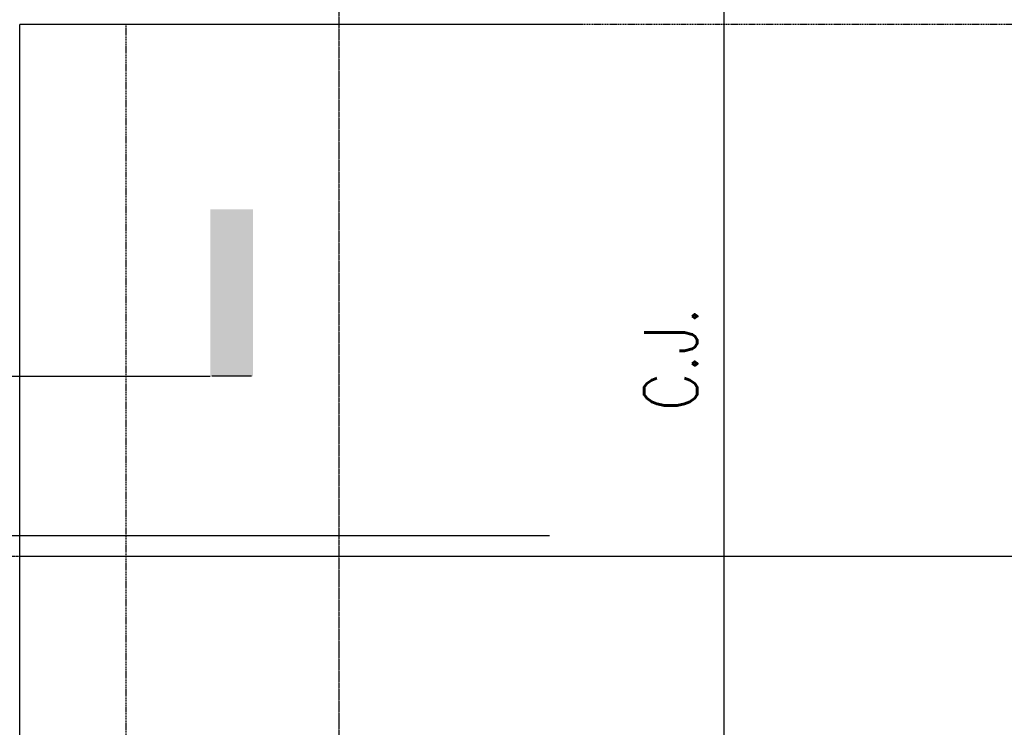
# Model space of a CAD drawing. Header units: millimetres. Extents: x -8117 to 700512, y -5118 to 30771.
# Tile 21 of 44: x 3334 to 8980, y 10902 to 14957. Entities that reach past the tile are written whole.
import ezdxf

# ---------------------------------------------------------------- set-up
doc = ezdxf.new("R2010")
doc.units = ezdxf.units.MM
for name, pattern in [('CENTER2', [1.125, 0.75, -0.125, 0.125, -0.125]), ('HIDDEN', [0.375, 0.25, -0.125]), ('PHANTOM2', [1.25, 0.625, -0.125, 0.125, -0.125, 0.125, -0.125])]:
    doc.linetypes.add(name, pattern=pattern)
for name, color, linetype in [('S-ANNO-DIMS', 2, 'Continuous'), ('S-ANNO-SYMB_5', 3, 'Continuous'), ('S-FNDN-FTNG', 2, 'HIDDEN'), ('S-FNDN-PDST', 1, 'Continuous'), ('S-FNDN-TEXT', 3, 'Continuous')]:
    doc.layers.add(name, color=color, linetype=linetype)
doc.styles.add('BASE48', font='romans.shx', dxfattribs={"width": 0.8})

msp = doc.modelspace()

# ---------------------------------------------------------------- linework, layer by layer
at = {"layer": 'Defpoints', "linetype": 'CENTER2'}
msp.add_line((29735.9, 11880.3), (-8116.6, 11880.3), dxfattribs=at)
at = {"layer": 'S-ANNO-DIMS'}
msp.add_line((1719.6, 12001.3), (6372.6, 12001.3), dxfattribs=at)
at = {"layer": 'S-ANNO-SYMB_5', "linetype": 'PHANTOM2'}
msp.add_line((5164.4, 17353.7), (5164.4, 6004), dxfattribs=at)
at = {"layer": 'S-ANNO-SYMB_5'}
msp.add_line((-566.6, 12913.8), (4426.6, 12913.8), dxfattribs=at)
at = {"layer": 'S-ANNO-SYMB_5', "color": 1}
msp.add_line((4663.6, 12913.8), (4434.8, 12913.8), dxfattribs=at)
at = {"layer": 'S-ANNO-SYMB_5'}
msp.add_solid([(4426.6, 12913.8), (4672.4, 12913.8), (4426.6, 13870.1), (4672.4, 13870.1)], dxfattribs=at)
at = {"layer": 'S-FNDN-FTNG', "linetype": 'Continuous'}
for p in [(3333.9, 8794.3), (6533.9, 14928.5)]:
    msp.add_line(p, (3333.9, 14928.5), dxfattribs=at)
at = {"layer": 'S-FNDN-FTNG', "ltscale": 25}
for p, q in [((3943.9, 8794.3), (3943.9, 14928.5)), ((26993.9, 14928.5), (6533.9, 14928.5))]:
    msp.add_line(p, q, dxfattribs=at)
at = {"layer": 'S-FNDN-PDST', "linetype": 'Continuous'}
for p, q in [((7370.5, 15690.3), (7370.5, 8070.3)), ((27565.9, 11880.3), (3333.9, 11880.3))]:
    msp.add_line(p, q, dxfattribs=at)

# ---------------------------------------------------------------- texts
at = {"layer": 'S-FNDN-TEXT', "linetype": 'Continuous', "insert": (6914.5, 12714.7), "char_height": 304.8, "width": 11328.113, "attachment_point": 1, "rotation": 90, "style": 'BASE48'}
msp.add_mtext('C.J.', dxfattribs=at)

doc.saveas('drawing.dxf')
